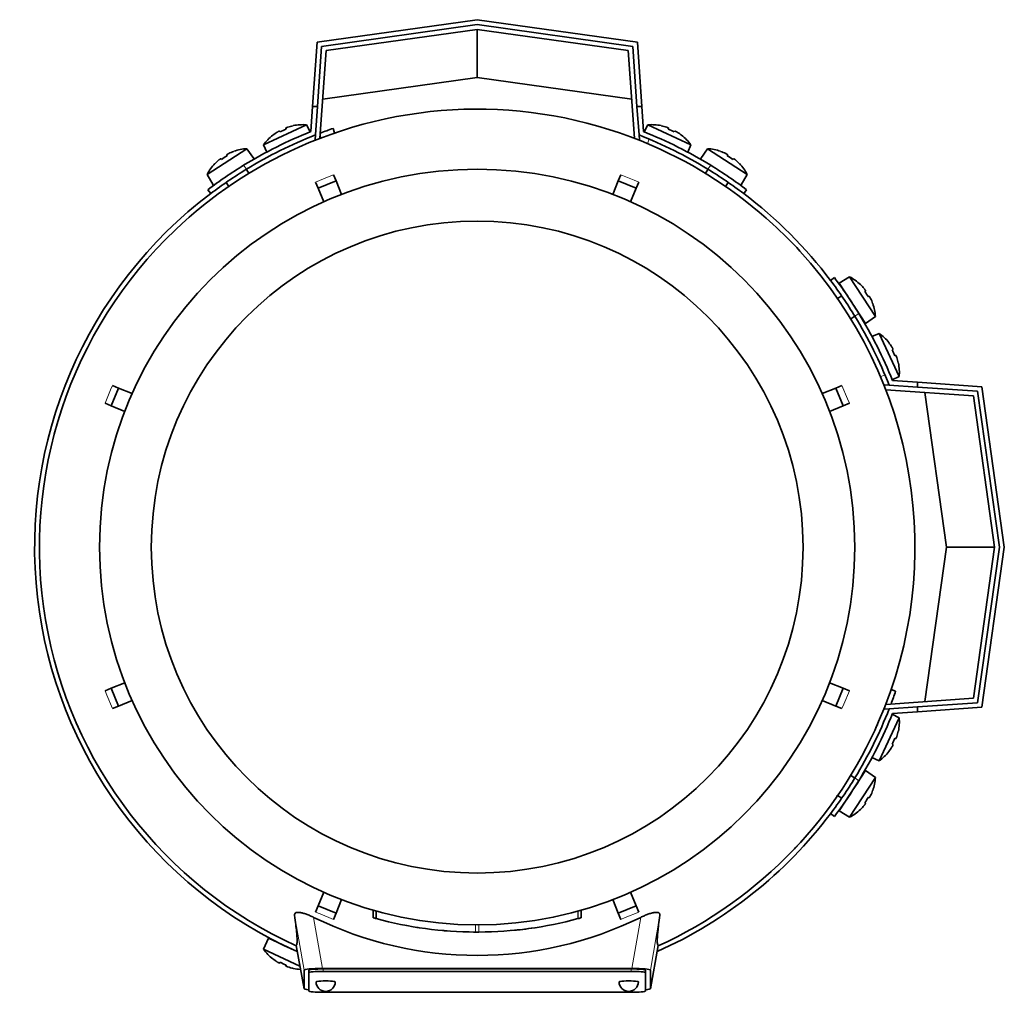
# Model space of a CAD drawing. Header units: millimetres. Extents: x 160 to 768, y -856 to 1288.
# Tile 1 of 14: x 161 to 366, y -856 to -654. Entities that reach past the tile are written whole.
import ezdxf

# ---------------------------------------------------------------- set-up
doc = ezdxf.new("R2010")
doc.units = ezdxf.units.MM
for name, color, linetype in [('LOW_134-3', 7, 'Continuous'), ('M5X8_UNI7687', 7, 'Continuous'), ('VSI134_DIFFUSORE', 7, 'Continuous'), ('VSI134_FILTRO_A', 7, 'Continuous'), ('VSI134_FILTRO_B', 7, 'Continuous'), ('VSI134_TERMINALE', 7, 'Continuous'), ('VSI134_TESTATA', 7, 'Continuous')]:
    doc.layers.add(name, color=color, linetype=linetype)

# ---------------------------------------------------------------- blocks, each defined once
blk = doc.blocks.new('SE2')
at = {"layer": 'LOW_134-3', "color": 7, "linetype": 'Continuous', "lineweight": 35}
for p, q in [((256.29, -656.18), (224.88, -660.59)), ((287.7, -660.59), (256.29, -656.18)), ((224.88, -660.59), (223.61, -678.81)), ((288.97, -678.81), (287.7, -660.59)), ((222.58, -679.1), (222.65, -678.11)), ((222.81, -679.12), (222.58, -679.1)), ((290, -679.1), (289.77, -679.12)), ((289.93, -678.11), (290, -679.1)), ((340.92, -730.03), (341.92, -730.1)), ((359.43, -732.33), (341.22, -731.05)), ((363.85, -763.74), (359.43, -732.33)), ((359.43, -795.15), (363.85, -763.74)), ((341.22, -796.42), (359.43, -795.15)), ((341.92, -797.37), (340.92, -797.44))]:
    blk.add_line(p, q, dxfattribs=at)
at = {"layer": 'M5X8_UNI7687', "color": 7, "linetype": 'Continuous', "lineweight": 35}
for p, q in [((211.88, -680.17), (220.82, -676.01)), ((215.2, -677.3), (215.3, -677.48)), ((216.49, -676.7), (216.56, -676.89)), ((218.05, -676.17), (218.05, -676.2)), ((221.55, -677.47), (220.82, -676.01)), ((291.76, -676.01), (291.03, -677.47)), ((291.76, -676.01), (300.7, -680.17)), ((294.53, -676.2), (294.53, -676.17)), ((296.09, -676.7), (296.02, -676.89)), ((297.38, -677.3), (297.28, -677.48)), ((213.79, -678.16), (213.81, -678.17)), ((298.79, -678.16), (298.77, -678.17)), ((208.41, -680.96), (200.14, -686.33)), ((205.69, -681.53), (205.69, -681.51)), ((209.83, -683.02), (208.41, -680.96)), ((211.88, -680.17), (212.53, -681.67)), ((300.05, -681.67), (300.7, -680.17)), ((304.17, -680.96), (302.75, -683.02)), ((312.44, -686.33), (304.17, -680.96)), ((306.89, -681.53), (306.89, -681.51)), ((203.03, -683.02), (203.15, -683.18)), ((204.22, -682.25), (204.31, -682.43)), ((308.36, -682.25), (308.27, -682.43)), ((309.55, -683.02), (309.43, -683.18)), ((201.77, -684.08), (201.75, -684.07)), ((208.84, -686.08), (208.3, -685.25)), ((304.28, -685.25), (303.74, -686.08)), ((310.83, -684.07), (310.8, -684.08)), ((200.14, -686.33), (201.44, -688.46)), ((311.13, -688.46), (312.44, -686.33)), ((204.11, -687.97), (204.65, -688.81)), ((307.93, -688.81), (308.47, -687.97)), ((333.7, -707.59), (331.56, -708.89)), ((339.07, -715.86), (333.7, -707.59)), ((331.56, -708.89), (337.01, -717.28)), ((335.95, -709.22), (335.96, -709.2)), ((332.06, -711.55), (331.22, -712.1)), ((337, -710.47), (336.84, -710.6)), ((337.78, -711.66), (337.6, -711.76)), ((338.49, -713.14), (338.52, -713.14)), ((333.94, -716.29), (334.78, -715.74)), ((337.01, -717.28), (339.07, -715.86)), ((339.85, -719.33), (338.35, -719.98)), ((339.85, -719.33), (344.02, -728.27)), ((341.87, -721.24), (341.85, -721.26)), ((342.72, -722.65), (342.55, -722.75)), ((343.32, -723.93), (343.13, -724)), ((343.83, -725.49), (343.85, -725.5)), ((342.56, -729), (344.02, -728.27)), ((344.02, -799.2), (339.85, -808.14)), ((344.02, -799.2), (342.56, -798.47)), ((343.83, -801.98), (343.85, -801.97)), ((343.32, -803.54), (343.13, -803.47)), ((341.87, -806.23), (341.85, -806.21)), ((342.72, -804.82), (342.55, -804.72)), ((338.35, -807.49), (339.85, -808.14)), ((337.01, -810.19), (331.56, -818.58)), ((339.07, -811.61), (337.01, -810.19)), ((333.7, -819.88), (339.07, -811.61)), ((334.78, -811.73), (333.87, -811.14)), ((338.49, -814.33), (338.52, -814.33)), ((331.17, -815.34), (332.06, -815.92)), ((337.78, -815.81), (337.6, -815.71)), ((331.56, -818.58), (333.7, -819.88)), ((335.95, -818.25), (335.96, -818.28)), ((337, -817), (336.84, -816.87)), ((212.88, -845), (211.88, -847.3)), ((212.88, -845), (218.88, -847.8)), ((219.43, -850.82), (211.88, -847.3)), ((213.81, -849.3), (213.79, -849.31)), ((215.2, -850.17), (215.3, -849.99)), ((216.49, -850.77), (216.56, -850.58)), ((218.05, -851.27), (218.05, -851.3))]:
    blk.add_line(p, q, dxfattribs=at)
for centre, radius, start, end in [((220.03, -685.97), 10, 85.4586, 101.4084), ((292.55, -685.97), 10, 78.5916, 94.5414), ((220.03, -685.97), 10, 128.5916, 144.5414), ((292.55, -685.97), 10, 35.4586, 51.4084), ((209.02, -690.94), 10, 93.4586, 109.4084), ((303.56, -690.94), 10, 70.5916, 86.5414), ((209.02, -690.94), 10, 136.5916, 152.5414), ((208.43, -684.52), 0.5, 123, 146.6899), ((304.15, -684.52), 0.5, 33.3101, 57), ((303.56, -690.94), 10, 27.4586, 43.4084), ((203.39, -687.79), 0.5, 99.1315, 123), ((309.18, -687.79), 0.5, 57, 79.9069), ((329.09, -716.46), 10, 46.5916, 62.5414), ((332.23, -710.84), 0.5, 9.1315, 33), ((329.09, -716.46), 10, 3.4586, 19.4084), ((335.5, -715.87), 0.5, 33, 56.6899), ((334.05, -727.48), 10, 38.5916, 54.5414), ((334.05, -727.48), 10, 355.4586, 11.4084), ((334.05, -800), 10, 348.5916, 4.5414), ((334.05, -800), 10, 305.4586, 321.4084), ((335.5, -811.6), 0.5, 303.3101, 327), ((329.09, -811.01), 10, 340.5916, 356.5414), ((332.23, -816.63), 0.5, 327, 349.9069), ((329.09, -811.01), 10, 297.4586, 313.4084), ((220.03, -841.5), 10, 215.4586, 231.4084), ((214.9, -845.4), 0.5, 245, 268.8118), ((220.03, -841.5), 10, 258.5916, 267.2896)]:
    blk.add_arc(centre, radius, start, end, dxfattribs=at)
for centre, major_axis, ratio, start_param, end_param in [((219.1, -683.97), (8.39, 3.91), 0.811251, 1.49595, 1.645642), ((220.02, -685.96), (9.06, 4.23), 0.996195, 1.335108, 1.449667), ((292.56, -685.96), (-9.06, 4.23), 0.996195, 4.833518, 4.948078), ((293.48, -683.97), (8.39, -3.91), 0.811251, 1.49595, 1.645642), ((220.02, -685.96), (-9.06, -4.23), 0.996195, 4.833518, 4.948078), ((292.56, -685.96), (9.06, -4.23), 0.996195, 1.335108, 1.449667), ((209.01, -690.93), (8.39, 5.45), 0.996195, 1.335108, 1.449667), ((303.57, -690.93), (-8.39, 5.45), 0.996195, 4.833518, 4.948078), ((209.01, -690.93), (-8.39, -5.45), 0.996195, 4.833518, 4.948078), ((207.81, -689.09), (7.77, 5.04), 0.811251, 1.49595, 1.645642), ((304.77, -689.09), (7.77, -5.04), 0.811251, 1.49595, 1.645642), ((303.57, -690.93), (8.39, -5.45), 0.996195, 1.335108, 1.449667), ((329.1, -716.45), (-5.45, 8.39), 0.996195, 4.833518, 4.948078), ((330.94, -715.26), (5.04, -7.77), 0.811251, 1.49595, 1.645642), ((329.1, -716.45), (5.45, -8.39), 0.996195, 1.335108, 1.449667), ((334.06, -727.47), (-4.23, 9.06), 0.996195, 4.833518, 4.948078), ((336.05, -726.54), (3.91, -8.39), 0.811251, 1.49595, 1.645642), ((334.06, -727.47), (4.23, -9.06), 0.996195, 1.335108, 1.449667), ((334.06, -800), (4.23, 9.06), 0.996195, 4.833518, 4.948078), ((336.05, -800.93), (-3.91, -8.39), 0.811251, 1.49595, 1.645642), ((334.06, -800), (-4.23, -9.06), 0.996195, 1.335108, 1.449667), ((329.1, -811.02), (5.45, 8.39), 0.996195, 4.833518, 4.948078), ((330.94, -812.21), (-5.04, -7.77), 0.811251, 1.49595, 1.645642), ((329.1, -811.02), (-5.45, -8.39), 0.996195, 1.335108, 1.449667), ((220.02, -841.51), (-9.06, 4.23), 0.996195, 1.335108, 1.449667), ((219.1, -843.5), (-8.39, 3.91), 0.811251, 1.49595, 1.645642), ((220.02, -841.51), (9.06, -4.23), 0.996195, 4.833518, 4.948078)]:
    blk.add_ellipse(centre, major_axis=major_axis, ratio=ratio, start_param=start_param, end_param=end_param, dxfattribs=at)
for points in [[(215.2, -677.3), (215.2, -677.3), (215.2, -677.3), (215.19, -677.3), (215.17, -677.3), (215.16, -677.3), (215.14, -677.31), (215.12, -677.32), (215.09, -677.33), (215.06, -677.34), (215.02, -677.36), (214.99, -677.37), (214.95, -677.39), (214.91, -677.41), (214.87, -677.44), (214.84, -677.46), (214.79, -677.48), (214.76, -677.5), (214.75, -677.51)], [(216.94, -676.49), (216.92, -676.5), (216.89, -676.51), (216.84, -676.52), (216.8, -676.54), (216.76, -676.55), (216.72, -676.57), (216.68, -676.58), (216.65, -676.6), (216.61, -676.62), (216.58, -676.63), (216.55, -676.64), (216.53, -676.66), (216.52, -676.67), (216.5, -676.68), (216.49, -676.69), (216.49, -676.69), (216.49, -676.7), (216.49, -676.7)], [(296.09, -676.7), (296.09, -676.7), (296.09, -676.69), (296.09, -676.69), (296.08, -676.68), (296.06, -676.67), (296.05, -676.66), (296.03, -676.64), (296, -676.63), (295.97, -676.62), (295.93, -676.6), (295.9, -676.58), (295.86, -676.57), (295.82, -676.55), (295.78, -676.54), (295.73, -676.52), (295.69, -676.51), (295.66, -676.5), (295.64, -676.49)], [(297.83, -677.51), (297.81, -677.5), (297.79, -677.48), (297.74, -677.46), (297.7, -677.44), (297.67, -677.41), (297.63, -677.39), (297.59, -677.37), (297.56, -677.36), (297.52, -677.34), (297.49, -677.33), (297.46, -677.32), (297.44, -677.31), (297.42, -677.3), (297.41, -677.3), (297.39, -677.3), (297.38, -677.3), (297.38, -677.3), (297.38, -677.3)], [(203.03, -683.02), (203.03, -683.02), (203.02, -683.02), (203.01, -683.02), (203, -683.02), (202.98, -683.03), (202.97, -683.04), (202.94, -683.05), (202.92, -683.06), (202.89, -683.08), (202.86, -683.1), (202.83, -683.12), (202.79, -683.15), (202.76, -683.17), (202.72, -683.2), (202.69, -683.23), (202.65, -683.26), (202.62, -683.28), (202.61, -683.29)], [(204.64, -681.98), (204.62, -681.98), (204.59, -682), (204.55, -682.02), (204.51, -682.04), (204.47, -682.06), (204.43, -682.09), (204.39, -682.11), (204.36, -682.13), (204.33, -682.15), (204.3, -682.17), (204.28, -682.18), (204.26, -682.2), (204.24, -682.21), (204.23, -682.22), (204.22, -682.23), (204.22, -682.24), (204.22, -682.25), (204.22, -682.25)], [(308.36, -682.25), (308.36, -682.25), (308.36, -682.24), (308.36, -682.23), (308.35, -682.22), (308.34, -682.21), (308.32, -682.2), (308.3, -682.18), (308.28, -682.17), (308.25, -682.15), (308.22, -682.13), (308.19, -682.11), (308.15, -682.09), (308.11, -682.06), (308.07, -682.04), (308.03, -682.02), (307.99, -682), (307.96, -681.98), (307.94, -681.98)], [(309.97, -683.29), (309.96, -683.28), (309.93, -683.26), (309.89, -683.23), (309.86, -683.2), (309.82, -683.17), (309.79, -683.15), (309.75, -683.12), (309.72, -683.1), (309.69, -683.08), (309.66, -683.06), (309.64, -683.05), (309.61, -683.04), (309.59, -683.03), (309.58, -683.02), (309.57, -683.02), (309.56, -683.02), (309.55, -683.02), (309.55, -683.02)], [(337, -710.47), (337.01, -710.47), (337.01, -710.47), (337.01, -710.46), (337, -710.45), (337, -710.43), (336.99, -710.41), (336.98, -710.39), (336.96, -710.36), (336.94, -710.34), (336.92, -710.3), (336.9, -710.27), (336.88, -710.24), (336.85, -710.2), (336.82, -710.17), (336.8, -710.13), (336.77, -710.1), (336.74, -710.07), (336.73, -710.06)], [(338.05, -712.08), (338.04, -712.07), (338.03, -712.03), (338, -711.99), (337.98, -711.95), (337.96, -711.91), (337.94, -711.88), (337.92, -711.84), (337.9, -711.81), (337.88, -711.77), (337.86, -711.75), (337.84, -711.72), (337.83, -711.7), (337.81, -711.69), (337.8, -711.67), (337.79, -711.67), (337.78, -711.66), (337.78, -711.66), (337.78, -711.66)], [(342.72, -722.65), (342.73, -722.65), (342.73, -722.64), (342.73, -722.63), (342.73, -722.62), (342.72, -722.6), (342.72, -722.58), (342.71, -722.56), (342.7, -722.53), (342.68, -722.5), (342.67, -722.47), (342.65, -722.43), (342.63, -722.4), (342.61, -722.36), (342.59, -722.32), (342.57, -722.28), (342.54, -722.24), (342.52, -722.21), (342.51, -722.2)], [(343.54, -724.39), (343.53, -724.37), (343.52, -724.34), (343.5, -724.29), (343.49, -724.25), (343.47, -724.21), (343.46, -724.17), (343.44, -724.13), (343.42, -724.09), (343.41, -724.06), (343.39, -724.03), (343.38, -724), (343.37, -723.98), (343.36, -723.96), (343.35, -723.95), (343.34, -723.94), (343.33, -723.93), (343.33, -723.93), (343.32, -723.93)], [(343.32, -803.54), (343.33, -803.54), (343.33, -803.54), (343.34, -803.53), (343.35, -803.52), (343.36, -803.51), (343.37, -803.49), (343.38, -803.47), (343.39, -803.44), (343.41, -803.41), (343.42, -803.38), (343.44, -803.34), (343.46, -803.3), (343.47, -803.26), (343.49, -803.22), (343.5, -803.18), (343.52, -803.14), (343.53, -803.1), (343.54, -803.09)], [(342.51, -805.28), (342.52, -805.26), (342.54, -805.23), (342.57, -805.19), (342.59, -805.15), (342.61, -805.11), (342.63, -805.07), (342.65, -805.04), (342.67, -805), (342.68, -804.97), (342.7, -804.94), (342.71, -804.91), (342.72, -804.89), (342.72, -804.87), (342.73, -804.85), (342.73, -804.84), (342.73, -804.83), (342.73, -804.83), (342.72, -804.82)], [(337.78, -815.81), (337.78, -815.81), (337.78, -815.81), (337.79, -815.8), (337.8, -815.8), (337.81, -815.79), (337.83, -815.77), (337.84, -815.75), (337.86, -815.73), (337.88, -815.7), (337.9, -815.67), (337.92, -815.63), (337.94, -815.6), (337.96, -815.56), (337.98, -815.52), (338, -815.48), (338.03, -815.44), (338.04, -815.41), (338.05, -815.39)], [(336.73, -817.42), (336.74, -817.4), (336.77, -817.38), (336.8, -817.34), (336.82, -817.3), (336.85, -817.27), (336.88, -817.23), (336.9, -817.2), (336.92, -817.17), (336.94, -817.14), (336.96, -817.11), (336.98, -817.08), (336.99, -817.06), (337, -817.04), (337, -817.03), (337.01, -817.01), (337.01, -817), (337.01, -817), (337, -817)], [(214.75, -849.96), (214.76, -849.97), (214.79, -849.99), (214.84, -850.01), (214.87, -850.03), (214.91, -850.06), (214.95, -850.08), (214.99, -850.1), (215.02, -850.11), (215.06, -850.13), (215.09, -850.14), (215.12, -850.16), (215.14, -850.16), (215.16, -850.17), (215.17, -850.17), (215.19, -850.18), (215.2, -850.17), (215.2, -850.17), (215.2, -850.17)], [(216.49, -850.77), (216.49, -850.77), (216.49, -850.78), (216.49, -850.78), (216.5, -850.79), (216.52, -850.8), (216.53, -850.81), (216.55, -850.83), (216.58, -850.84), (216.61, -850.86), (216.65, -850.87), (216.68, -850.89), (216.72, -850.9), (216.76, -850.92), (216.8, -850.93), (216.84, -850.95), (216.89, -850.96), (216.92, -850.98), (216.94, -850.98)]]:
    blk.add_open_spline(points, degree=3, dxfattribs=at)
at = {"layer": 'VSI134_DIFFUSORE', "color": 7, "linetype": 'Continuous', "lineweight": 35}
for start, end in [(335.6429, 336.5044), (316.2831, 317.7924)]:
    blk.add_arc((256.29, -763.74), 91, start, end, dxfattribs=at)
at = {"layer": 'VSI134_FILTRO_A', "color": 7, "linetype": 'Continuous', "lineweight": 35}
for p, q in [((226.66, -677.69), (226.34, -676.75)), ((343.28, -793.69), (342.33, -793.36))]:
    blk.add_line(p, q, dxfattribs=at)
at = {"layer": 'VSI134_FILTRO_A', "color": 4, "linetype": 'Continuous', "lineweight": 9}
blk.add_line((223.84, -678.72), (223.65, -678.16), dxfattribs=at)
at = {"layer": 'VSI134_FILTRO_A', "color": 7, "linetype": 'Continuous', "lineweight": 35}
for start, end in [(109, 110.7573), (127.0241, 246.0068), (339.2424, 341), (293.9932, 322.9759)]:
    blk.add_arc((256.29, -763.74), 92, start, end, dxfattribs=at)
at = {"layer": 'VSI134_FILTRO_B', "color": 7, "linetype": 'Continuous', "lineweight": 35}
blk.add_line((288.96, -678.62), (288.9, -678.78), dxfattribs=at)
at = {"layer": 'VSI134_FILTRO_B', "color": 4, "linetype": 'Continuous', "lineweight": 9}
for p, q in [((292.04, -678.97), (291.68, -679.9)), ((340.12, -728.34), (341.06, -727.98))]:
    blk.add_line(p, q, dxfattribs=at)
at = {"layer": 'VSI134_FILTRO_B', "color": 7, "linetype": 'Continuous', "lineweight": 35}
blk.add_arc((256.29, -763.74), 92, 37.0241, 52.9759, dxfattribs=at)
at = {"layer": 'VSI134_TERMINALE', "color": 7, "linetype": 'Continuous', "lineweight": 35}
for p, q in [((223, -658.84), (256.29, -654.16)), ((256.29, -654.16), (289.58, -658.84)), ((256.29, -655.17), (223.94, -659.72)), ((288.64, -659.72), (256.29, -655.17)), ((256.29, -666.18), (256.29, -656.18)), ((222.06, -672.18), (223, -658.84)), ((289.58, -658.84), (290.51, -672.18)), ((223.94, -659.72), (223.07, -672.18)), ((289.51, -672.18), (288.64, -659.72)), ((256.29, -666.18), (224.17, -670.69)), ((288.41, -670.69), (256.29, -666.18)), ((221.7, -677.41), (222.06, -672.18)), ((222.06, -672.18), (223.07, -672.18)), ((222.65, -678.11), (223.07, -672.18)), ((289.93, -678.11), (289.51, -672.18)), ((289.51, -672.18), (290.51, -672.18)), ((290.88, -677.41), (290.51, -672.18)), ((200.29, -689.49), (200.89, -690.28)), ((311.69, -690.28), (312.29, -689.49)), ((330.54, -707.74), (329.74, -708.34)), ((341.92, -730.1), (347.85, -730.51)), ((342.62, -729.14), (347.85, -729.51)), ((347.85, -729.51), (361.19, -730.44)), ((347.85, -729.51), (347.85, -730.51)), ((360.31, -731.38), (347.85, -730.51)), ((361.19, -730.44), (365.87, -763.74)), ((353.85, -763.74), (349.33, -731.62)), ((364.86, -763.74), (360.31, -731.38)), ((349.33, -795.85), (353.85, -763.74)), ((353.85, -763.74), (363.85, -763.74)), ((360.31, -796.09), (364.86, -763.74)), ((365.87, -763.74), (361.19, -797.03)), ((347.85, -796.96), (360.31, -796.09)), ((341.92, -797.37), (347.85, -796.96)), ((342.62, -798.33), (347.85, -797.96)), ((347.85, -796.96), (347.85, -797.96)), ((361.19, -797.03), (347.85, -797.96)), ((329.74, -819.13), (330.54, -819.74))]:
    blk.add_line(p, q, dxfattribs=at)
at = {"layer": 'VSI134_TERMINALE', "color": 4, "linetype": 'Continuous', "lineweight": 9}
for p, q in [((207.74, -684.42), (208.34, -685.22)), ((304.24, -685.22), (304.84, -684.42)), ((335.61, -715.18), (334.81, -715.79)), ((334.81, -811.68), (335.61, -812.29))]:
    blk.add_line(p, q, dxfattribs=at)
at = {"layer": 'VSI134_TERMINALE', "color": 7, "linetype": 'Continuous', "lineweight": 35}
for radius, start, end in [(93, 111.8355, 121.4706), (93, 58.5294, 68.1645), (92, 111.4458, 121.4101), (92, 58.5899, 68.5542), (93, 121.4706, 127.0241), (92, 121.4101, 127.0241), (92, 52.9759, 58.5899), (93, 52.9759, 58.5294), (93, 31.4706, 37.0241), (92, 31.4101, 37.0241), (92, 21.4458, 31.4101), (93, 21.8355, 31.4706), (92, 328.5899, 338.5542), (93, 328.5294, 338.1645), (92, 322.9759, 328.5899), (93, 322.9759, 328.5294)]:
    blk.add_arc((256.29, -763.74), radius, start, end, dxfattribs=at)
at = {"layer": 'VSI134_TESTATA', "color": 7, "linetype": 'Continuous', "lineweight": 35}
for p, q in [((220.01, -680.28), (219.2, -680.64)), ((223.25, -689.2), (226.95, -687.67)), ((226.41, -686.37), (226.95, -687.67)), ((226.95, -687.67), (228.11, -690.47)), ((284.47, -690.47), (285.63, -687.67)), ((285.63, -687.67), (286.17, -686.37)), ((285.63, -687.67), (289.33, -689.2)), ((223.25, -689.2), (222.71, -687.9)), ((224.41, -692), (223.25, -689.2)), ((289.33, -689.2), (288.17, -692)), ((289.86, -687.9), (289.33, -689.2)), ((180.46, -730.16), (181.76, -730.7)), ((330.82, -730.7), (332.12, -730.16)), ((180.23, -734.39), (181.76, -730.7)), ((181.76, -730.7), (184.55, -731.86)), ((328.03, -731.86), (330.82, -730.7)), ((330.82, -730.7), (332.35, -734.39)), ((180.23, -734.39), (178.93, -733.86)), ((183.02, -735.55), (180.23, -734.39)), ((332.35, -734.39), (329.56, -735.55)), ((333.65, -733.86), (332.35, -734.39)), ((180.23, -793.08), (183.02, -791.92)), ((329.56, -791.92), (332.35, -793.08)), ((178.93, -793.62), (180.23, -793.08)), ((181.76, -796.77), (180.23, -793.08)), ((332.35, -793.08), (330.82, -796.77)), ((332.35, -793.08), (333.65, -793.62)), ((184.55, -795.61), (181.76, -796.77)), ((330.82, -796.77), (328.03, -795.61)), ((181.76, -796.77), (180.46, -797.31)), ((332.12, -797.31), (330.82, -796.77)), ((334, -811.08), (333.88, -811.11)), ((331.15, -815.47), (331.12, -815.31)), ((223.25, -838.27), (224.41, -835.47)), ((228.11, -837), (226.95, -839.8)), ((285.63, -839.8), (284.47, -837)), ((288.17, -835.47), (289.33, -838.27)), ((222.71, -839.57), (223.25, -838.27)), ((226.95, -839.8), (223.25, -838.27)), ((289.33, -838.27), (285.63, -839.8)), ((289.33, -838.27), (289.86, -839.57)), ((226.95, -839.8), (226.41, -841.1)), ((234.64, -839.19), (234.64, -840.75)), ((234.68, -839.2), (234.68, -840.76)), ((235.3, -839.38), (235.3, -840.93)), ((277.24, -840.94), (277.29, -840.93)), ((277.93, -840.76), (277.93, -839.2)), ((277.93, -840.76), (277.93, -839.2)), ((286.17, -841.1), (285.63, -839.8)), ((244.28, -842.83), (244.29, -842.83)), ((250.35, -843.51), (250.35, -843.52)), ((262.28, -843.51), (262.28, -843.51)), ((218.65, -846.51), (220.29, -855.5)), ((292.29, -855.5), (293.93, -846.51)), ((224.11, -851.31), (288.47, -851.31)), ((288.29, -851.4), (224.29, -851.4)), ((220.29, -855.49), (220.29, -851.66)), ((221.29, -852.16), (221.29, -851.66)), ((221.29, -852.16), (221.29, -855.99)), ((288.29, -851.9), (224.29, -851.9)), ((291.29, -852.16), (291.29, -851.66)), ((291.29, -855.99), (291.29, -852.16)), ((292.29, -851.66), (292.29, -855.49)), ((224.29, -856.25), (288.29, -856.25))]:
    blk.add_line(p, q, dxfattribs=at)
at = {"layer": 'VSI134_TESTATA', "color": 4, "linetype": 'Continuous', "lineweight": 9}
for p, q in [((225.5, -686.75), (222.71, -687.9)), ((225.5, -686.75), (226.41, -686.37)), ((288.95, -687.53), (286.17, -686.37)), ((288.95, -687.53), (289.86, -687.9)), ((180.08, -731.07), (180.46, -730.16)), ((333.27, -732.94), (332.12, -730.16)), ((180.08, -731.07), (178.93, -733.86)), ((333.27, -732.94), (333.65, -733.86)), ((179.31, -794.53), (178.93, -793.62)), ((332.5, -796.4), (333.65, -793.62)), ((179.31, -794.53), (180.46, -797.31)), ((332.5, -796.4), (332.12, -797.31)), ((220.29, -851.66), (218.33, -840.22)), ((224.11, -851.31), (222.29, -840.68)), ((223.63, -839.94), (222.71, -839.57)), ((223.63, -839.94), (226.41, -841.1)), ((234.68, -840.76), (234.68, -839.2)), ((277.24, -840.94), (277.24, -839.39)), ((277.29, -840.93), (277.29, -839.37)), ((277.92, -840.76), (277.92, -839.2)), ((287.08, -840.72), (286.17, -841.1)), ((287.08, -840.72), (289.86, -839.57)), ((290.29, -840.68), (288.47, -851.31)), ((294.25, -840.22), (292.29, -851.66)), ((255.93, -843.73), (255.93, -842.23)), ((256.64, -843.73), (256.64, -842.23)), ((218.65, -846.51), (220.29, -855.49)), ((292.29, -855.49), (293.93, -846.51)), ((224.29, -851.9), (224.29, -851.4)), ((288.29, -851.9), (288.29, -851.4))]:
    blk.add_line(p, q, dxfattribs=at)
at = {"layer": 'VSI134_TESTATA', "color": 7, "linetype": 'Continuous', "lineweight": 35}
for radius in [78.5, 67.74]:
    blk.add_circle((256.29, -763.74), radius, dxfattribs=at)
for centre, radius, start, end in [((256.29, -763.74), 91, 66.5051, 114.0561), ((256.29, -763.74), 91, 114.0561, 133.594), ((256.29, -763.74), 91, 47.4949, 66.5051), ((256.29, -763.74), 91, 133.594, 245.5753), ((256.29, -763.74), 91, 42.5051, 47.4949), ((256.29, -763.74), 91, 336.505, 42.5051), ((256.29, -763.74), 91, 316.4064, 336.505), ((256.29, -763.74), 91, 294.4247, 316.2831), ((256.29, -771.56), 77.03, 243.8059, 296.1941), ((255.18, -767.75), 75.83, 254.3174, 254.8013), ((256.29, -763.74), 80, 254.3278, 254.3303), ((256.29, -763.75), 79.99, 254.7875, 269.7463), ((256.29, -763.74), 80, 270.2544, 285.1819), ((256.29, -763.74), 80, 285.1934, 285.3228), ((258.42, -771.43), 72.02, 285.1964, 285.7129), ((256.29, -763.74), 80, 261.0009, 261.3628), ((256.3, -763.83), 79.91, 275.1156, 278.5117), ((256.29, -763.74), 80, 264.8308, 265.4118), ((256.3, -761.92), 81.82, 269.4577, 269.6802), ((256.29, -763.74), 80, 269.745, 270.2544), ((224.79, -854.07), 2, 180, 270), ((224.79, -854.07), 2, 270, 0), ((287.79, -854.07), 2, 180, 270), ((287.79, -854.07), 2, 270, 0)]:
    blk.add_arc(centre, radius, start, end, dxfattribs=at)
for centre, major_axis, ratio, start_param, end_param in [((224.35, -851.68), (4.06, -0.02), 0.091176, 1.630723, 3.142092), ((224.29, -851.66), (3, 0), 0.087156, 1.570796, 3.141593), ((288.29, -851.66), (3, 0), 0.087156, 0, 1.570796), ((288.23, -851.68), (-4.06, -0.02), 0.091176, 3.141094, 4.652463), ((224.29, -852.16), (3, 0), 0.087156, 1.570796, 3.141593), ((288.29, -852.16), (3, 0), 0.087156, 0, 1.570796), ((224.35, -855.47), (4.06, 0.02), 0.091176, 3.141095, 3.858067), ((224.79, -854.07), (2, 0), 0.087156, 0, 3.141593), ((287.79, -854.07), (2, 0), 0.087156, 0, 3.141593), ((288.23, -855.47), (-4.06, 0.02), 0.091176, 2.425118, 3.142091), ((224.29, -855.99), (-3, 0), 0.087156, 0, 1.570796), ((288.29, -855.99), (-3, 0), 0.087156, 1.570796, 3.141593)]:
    blk.add_ellipse(centre, major_axis=major_axis, ratio=ratio, start_param=start_param, end_param=end_param, dxfattribs=at)
for points, knots in [([(218.33, -840.22), (218.31, -840.12), (218.32, -840.03), (218.39, -839.88), (218.44, -839.81), (218.62, -839.71), (218.73, -839.68), (219.02, -839.64), (219.19, -839.65), (219.49, -839.68), (219.6, -839.7), (219.82, -839.74), (219.93, -839.77), (220.17, -839.83), (220.29, -839.87), (220.54, -839.95), (220.66, -839.99), (221.03, -840.12), (221.29, -840.23), (221.79, -840.45), (222.04, -840.56), (222.29, -840.68)], [0, 0, 0, 0, 0.125, 0.125, 0.25, 0.25, 0.375, 0.375, 0.5, 0.5, 0.5625, 0.5625, 0.625, 0.625, 0.6875, 0.6875, 0.75, 0.75, 0.875, 0.875, 1, 1, 1, 1]), ([(218.65, -846.51), (218.68, -846.49), (218.71, -846.47), (218.76, -846.39), (218.78, -846.34), (218.82, -846.17), (218.83, -846.07), (218.85, -845.8), (218.86, -845.63), (218.85, -845.02), (218.81, -844.45), (218.65, -842.8), (218.53, -841.72), (218.33, -840.22)], [0, 0, 0, 0, 0.125, 0.125, 0.25, 0.25, 0.375, 0.375, 0.5, 0.5, 0.75, 0.75, 1, 1, 1, 1]), ([(290.29, -840.68), (290.54, -840.56), (290.79, -840.45), (291.29, -840.23), (291.54, -840.13), (292.04, -839.94), (292.29, -839.87), (292.76, -839.74), (292.98, -839.7), (293.28, -839.66), (293.37, -839.65), (293.55, -839.65), (293.63, -839.65), (293.85, -839.67), (293.96, -839.71), (294.13, -839.81), (294.19, -839.88), (294.26, -840.03), (294.27, -840.12), (294.25, -840.22)], [0, 0, 0, 0, 0.125, 0.125, 0.25, 0.25, 0.375, 0.375, 0.5, 0.5, 0.5625, 0.5625, 0.625, 0.625, 0.75, 0.75, 0.875, 0.875, 1, 1, 1, 1]), ([(294.25, -840.22), (294.05, -841.72), (293.93, -842.79), (293.81, -844.04), (293.78, -844.39), (293.74, -844.98), (293.73, -845.23), (293.72, -845.64), (293.73, -845.8), (293.74, -846.07), (293.76, -846.18), (293.8, -846.34), (293.82, -846.39), (293.87, -846.47), (293.9, -846.49), (293.93, -846.51)], [0, 0, 0, 0, 0.25, 0.25, 0.375, 0.375, 0.5, 0.5, 0.625, 0.625, 0.75, 0.75, 0.875, 0.875, 1, 1, 1, 1])]:
    blk.add_open_spline(points, degree=3, knots=knots, dxfattribs=at)
blk.add_open_spline([(250.07, -843.49), (249.96, -843.48), (249.89, -843.48), (249.89, -843.48)], degree=3, dxfattribs=at)

msp = doc.modelspace()

# ---------------------------------------------------------------- block references
msp.add_blockref('SE2', (0, 0))

doc.saveas('drawing.dxf')
